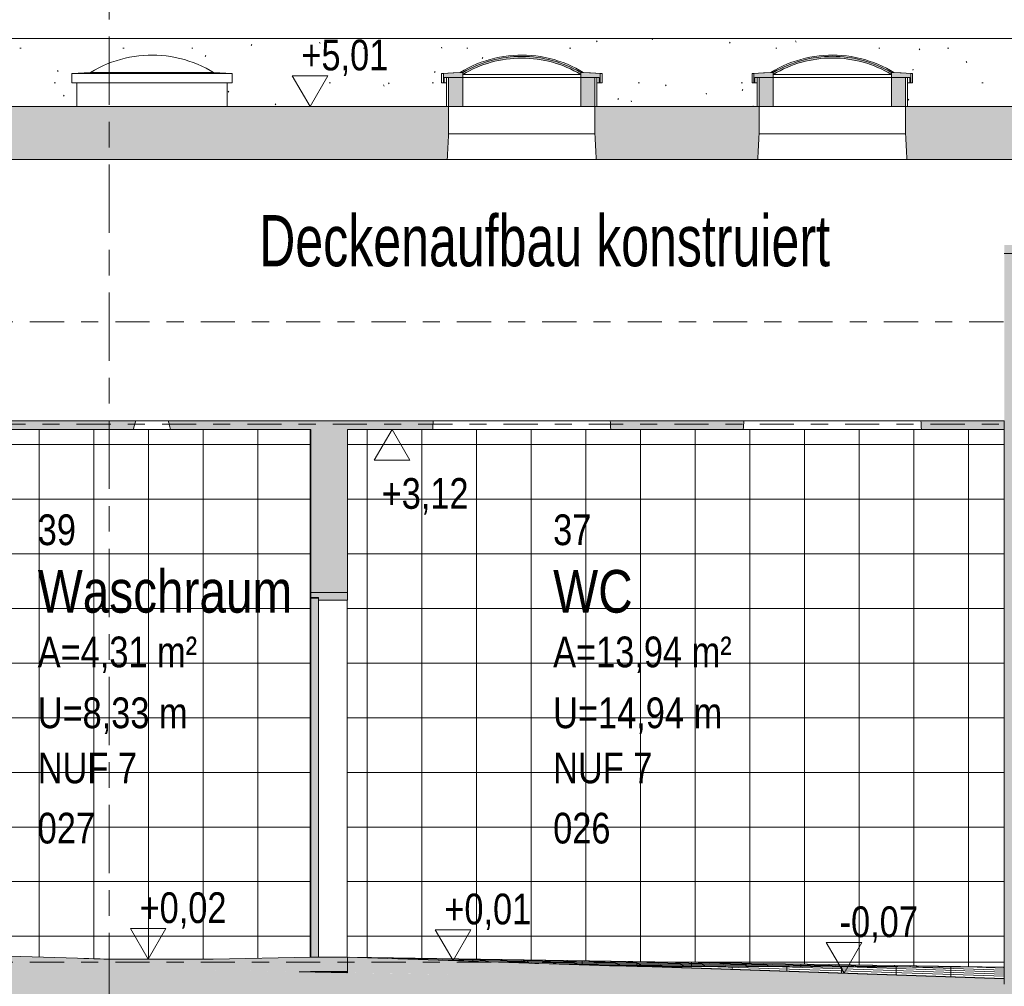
# Model space of a CAD drawing. Header units: metres. Extents: x -34 to 182, y -15 to 869.
# Tile 15 of 46: x 2.33 to 8.1, y -2.94 to 2.72. Entities that reach past the tile are written whole.
import ezdxf

# ---------------------------------------------------------------- set-up
doc = ezdxf.new("R2010")
doc.units = ezdxf.units.M
doc.linetypes.add('_Ebene_', pattern=[0.4, 0.2, -0.1, 0, -0.1])
doc.linetypes.add('_Rasterlinie_', pattern=[0.75, 0.4, -0.1, 0.15, -0.1])
for name, color, linetype, lineweight in [('A_Ebenen', 130, 'Continuous', 5), ('A_Fenster', 45, 'Continuous', 5), ('A_Geschossdecken', 7, 'Continuous', 5), ('A_Geschossdecken_Oberflächenschraffur', 7, 'Continuous', 5), ('A_Geschossdecken_Schraffur', 7, 'Continuous', 5), ('A_Hoehenkoten', 124, 'Continuous', 5), ('A_Linien_Feine Linien', 7, 'Continuous', 5), ('A_Linien_Raumtrennung', 7, 'Continuous', 5), ('A_Notizen', 130, 'Continuous', 5), ('A_Raster', 128, 'Continuous', 5), ('A_Raum-Txt', 16, 'Continuous', 5), ('A_Tuer', 128, 'Continuous', 5), ('A_Türen_Element', 128, 'Continuous', 5), ('A_Türen_Rahmen', 128, 'Continuous', 5), ('A_Wand', 244, 'Continuous', 5), ('A_Wand_Schraff', 1, 'Continuous', 5), ('A_Wände_Oberflächenschraffur', 244, 'Continuous', 5)]:
    doc.layers.add(name, color=color, linetype=linetype, lineweight=lineweight)
doc.styles.add('Arial', font='arial.ttf', dxfattribs={"width": 0.8, "height": 0.18})
doc.styles.add('Arial_1', font='arial.ttf', dxfattribs={"width": 0.7, "height": 0.3})
doc.styles.add('Arial_B', font='txt', dxfattribs={"width": 0.8, "height": 0.25})
pattern_1 = [(0, (4.037, 18.796), (0, 0.32), []), (90, (4.037, 18.796), (-0.001, 6e-20), [])]
pattern_2 = [(0, (20.687, 18.796), (0, 0.32), []), (90, (20.687, 18.796), (-0.32, 2e-17), [])]
pattern_3 = [(2.963, (21.759, -1.917), (-0.0003101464, 0.0059919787), []), (90, (21.759, -1.917), (-0.32, 0.017), [])]
pattern_4 = [(357.578, (19.744, -3.486), (0.0002535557, 0.00599464), []), (90, (19.744, -3.486), (-0.32, 0.014), [])]
pattern_5 = [(90, (21.137, -2.402), (-0.32, -0.007), [])]
pattern_6 = [(358.077, (19.945, -3.264), (0.000402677, 0.011993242), []), (90, (19.945, -3.264), (-0.32, 0.011), [])]
pattern_7 = [(359.108, (20.346, -3.041), (7.78385e-05, 0.0049993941), []), (90, (20.346, -3.041), (-0.32, 0.005), [])]

# ---------------------------------------------------------------- blocks, each defined once
blk = doc.blocks.new('TU DF 1 - Rahmenstock flächenbündig variabel - DL - H - 840 x 2090-8069885-E')
at = {"layer": 'A_Tuer', "lineweight": 9}
for points in [[(4.0816, -0.6751), (4.2516, -0.6751), (4.2516, -0.6301), (4.0366, -0.6301), (4.0366, -0.6601), (4.0816, -0.6601)], [(4.0816, -2.7651), (4.0816, -0.6641), (4.0366, -0.6641), (4.0366, -2.7651)]]:
    blk.add_hatch(color=253, dxfattribs=at).paths.add_polyline_path(points, flags=0)
at = {"layer": 'A_Türen_Element', "color": 250, "lineweight": 9}
for p, q in [((4.0366, -0.6641), (4.0354, -0.6641)), ((4.0354, -0.6641), (4.0354, -2.7651)), ((4.0816, -0.6641), (4.0366, -0.6641)), ((4.0366, -0.6641), (4.0366, -2.7651)), ((4.0816, -2.7651), (4.0816, -0.6641)), ((4.0366, -2.7651), (4.0354, -2.7651)), ((4.0366, -2.7651), (4.0816, -2.7651))]:
    blk.add_line(p, q, dxfattribs=at)
at = {"layer": 'A_Türen_Rahmen', "color": 250, "lineweight": 9}
for p, q in [((4.0366, -0.6301), (4.0353, -0.6301)), ((4.0353, -0.6301), (4.0353, -2.7651)), ((4.0353, -0.6601), (4.0353, -0.6301)), ((4.2516, -0.6301), (4.0366, -0.6301)), ((4.0366, -0.6301), (4.0366, -0.6601)), ((4.2516, -0.6751), (4.2516, -0.6301)), ((4.0353, -0.6601), (4.0366, -0.6601)), ((4.0353, -0.6641), (4.0353, -0.6601)), ((4.0366, -0.6601), (4.0816, -0.6601)), ((4.0803, -0.6601), (4.0803, -0.6641)), ((4.0816, -0.6601), (4.0816, -0.6751)), ((4.0816, -0.6751), (4.2516, -0.6751)), ((4.2504, -0.6751), (4.2504, -2.7651)), ((4.0353, -2.7651), (4.0353, -2.7651))]:
    blk.add_line(p, q, dxfattribs=at)
blk = doc.blocks.new('FE Dachkuppel rund - Ø_880 _1000_-8070303-E')
at = {"layer": 'A_Fenster', "color": 250, "lineweight": 9}
for p, q in [((2.747, 2.4149), (2.637, 2.4091)), ((2.637, 2.4091), (2.637, 2.3549)), ((2.637, 2.4091), (3.107, 2.4091)), ((2.7485, 2.4149), (3.107, 2.4149)), ((3.107, 2.4149), (2.7485, 2.4149)), ((3.107, 2.4149), (3.4654, 2.4149)), ((3.4654, 2.4149), (3.107, 2.4149)), ((3.107, 2.4091), (3.577, 2.4091)), ((3.577, 2.4091), (3.467, 2.4149)), ((3.577, 2.3549), (3.577, 2.4091)), ((2.637, 2.3549), (3.107, 2.3549)), ((2.667, 2.3549), (2.667, 2.2149)), ((3.107, 2.3549), (3.577, 2.3549)), ((3.547, 2.2149), (3.547, 2.3549))]:
    blk.add_line(p, q, dxfattribs=at)
at = {"layer": 'A_Fenster', "color": 250, "lineweight": 9, "flags": 128}
for points in [[(2.747, 2.4149), (2.7706, 2.4288), (2.7948, 2.4418), (2.8195, 2.4538), (2.8446, 2.4648), (2.8702, 2.4748), (2.8962, 2.4837), (2.9224, 2.4916), (2.949, 2.4985), (2.9759, 2.5043), (3.0029, 2.509), (3.0301, 2.5126), (3.0574, 2.5151), (3.0849, 2.5165), (3.107, 2.5169)], [(3.107, 2.5169), (3.1344, 2.5164), (3.1618, 2.5147), (3.1891, 2.512), (3.2163, 2.5081), (3.2433, 2.5032), (3.2701, 2.4972), (3.2966, 2.4902), (3.3228, 2.4821), (3.3487, 2.4729), (3.3742, 2.4627), (3.3993, 2.4515), (3.4239, 2.4393), (3.448, 2.4262), (3.467, 2.4149)]]:
    blk.add_lwpolyline(points, dxfattribs=at)
blk = doc.blocks.new('FE Dachkuppel rund - Ø_880 _1000_-V2-E')
at = {"layer": 'A_Fenster', "lineweight": 9}
blk.add_hatch(color=253, dxfattribs=at).paths.add_polyline_path([(4.9264, 2.4031), (4.9661, 2.4252), (5.0071, 2.4446), (5.0494, 2.4612), (5.0965, 2.4758), (5.1368, 2.4855), (5.1816, 2.4932), (5.2267, 2.4978), (5.272, 2.4993), (5.3174, 2.4978), (5.3625, 2.4932), (5.4187, 2.4828), (5.4513, 2.4748), (5.4946, 2.4612), (5.5369, 2.4446), (5.578, 2.4253), (5.6176, 2.4031), (5.6176, 2.4149), (5.5779, 2.4367), (5.526, 2.4598), (5.4944, 2.472), (5.4511, 2.4854), (5.407, 2.4959), (5.3623, 2.5034), (5.3113, 2.5081), (5.272, 2.5095), (5.2267, 2.5079), (5.1817, 2.5034), (5.137, 2.4959), (5.0929, 2.4854), (5.0496, 2.472), (5.0073, 2.4557), (4.9662, 2.4367), (4.9264, 2.4149)], flags=0)
h = blk.add_hatch(color=253, dxfattribs=at)
h.paths.add_polyline_path([(5.726, 2.3549), (5.7311, 2.3549), (5.7311, 2.4091), (5.6176, 2.4149), (5.6176, 2.3849), (5.726, 2.3849)], flags=0)
h.paths.add_polyline_path([(4.8181, 2.3549), (4.8181, 2.3849), (4.9264, 2.3849), (4.9264, 2.4149), (4.813, 2.4091), (4.813, 2.3549)], flags=0)
h = blk.add_hatch(color=253, dxfattribs=at)
h.paths.add_polyline_path([(4.8437, 2.2149), (4.9264, 2.2149), (4.9264, 2.3849), (4.8437, 2.3849), (4.8437, 2.3408)], flags=0)
h.paths.add_polyline_path([(5.7003, 2.2149), (5.7003, 2.3849), (5.6176, 2.3849), (5.6176, 2.2149), (5.6334, 2.2149)], flags=0)
at = {"layer": 'A_Fenster', "color": 250, "lineweight": 9}
for p, q in [((4.912, 2.4149), (4.802, 2.4091)), ((4.802, 2.4091), (4.802, 2.3549)), ((4.802, 2.4091), (4.813, 2.4091)), ((4.813, 2.4091), (4.813, 2.3549)), ((4.8181, 2.3549), (4.8181, 2.3849)), ((4.8181, 2.3849), (4.9264, 2.3849)), ((4.832, 2.3849), (4.832, 2.2149)), ((4.9264, 2.3849), (4.8437, 2.3849)), ((4.8437, 2.3849), (4.8437, 2.2149)), ((4.9125, 2.4149), (4.9264, 2.4149)), ((4.9264, 2.4149), (4.9125, 2.4149)), ((4.925, 2.3849), (4.9299, 2.3849)), ((4.9254, 2.4031), (5.272, 2.4031)), ((4.9264, 2.4149), (4.9264, 2.4031)), ((4.9264, 2.3849), (4.9264, 2.4149)), ((4.9264, 2.2149), (4.9264, 2.3849)), ((4.9376, 2.3849), (4.9299, 2.3849)), ((4.9376, 2.3849), (4.9604, 2.3849)), ((4.9668, 2.3849), (4.9604, 2.3849)), ((4.9659, 2.3849), (5.0047, 2.3849)), ((5.0174, 2.3849), (5.0047, 2.3849)), ((5.0174, 2.3849), (5.0513, 2.3849)), ((5.071, 2.3849), (5.0514, 2.3849)), ((5.071, 2.3849), (5.1049, 2.3849)), ((5.1287, 2.3849), (5.105, 2.3849)), ((5.1287, 2.3849), (5.1638, 2.3849)), ((5.1902, 2.3849), (5.1639, 2.3849)), ((5.1902, 2.3849), (5.2262, 2.3849)), ((5.2538, 2.3849), (5.2263, 2.3849)), ((5.2538, 2.3849), (5.2902, 2.3849)), ((5.272, 2.4031), (5.6186, 2.4031)), ((5.3177, 2.3849), (5.2903, 2.3849)), ((5.3178, 2.3849), (5.3538, 2.3849)), ((5.3801, 2.3849), (5.3539, 2.3849)), ((5.3802, 2.3849), (5.4153, 2.3849)), ((5.439, 2.3849), (5.4153, 2.3849)), ((5.4391, 2.3849), (5.473, 2.3849)), ((5.4927, 2.3849), (5.473, 2.3849)), ((5.4927, 2.3849), (5.5268, 2.3849)), ((5.5394, 2.3849), (5.5268, 2.3849)), ((5.5394, 2.3849), (5.5781, 2.3849)), ((5.5837, 2.3849), (5.5772, 2.3849)), ((5.5837, 2.3849), (5.6064, 2.3849)), ((5.6142, 2.3849), (5.6064, 2.3849)), ((5.6141, 2.3849), (5.6191, 2.3849)), ((5.6176, 2.4031), (5.6176, 2.4149)), ((5.6176, 2.4149), (5.6315, 2.4149)), ((5.6176, 2.4149), (5.6176, 2.3849)), ((5.6315, 2.4149), (5.6176, 2.4149)), ((5.6176, 2.3849), (5.726, 2.3849)), ((5.7003, 2.3849), (5.6176, 2.3849)), ((5.6176, 2.3849), (5.6176, 2.2149)), ((5.742, 2.4091), (5.632, 2.4149)), ((5.7003, 2.2149), (5.7003, 2.3849)), ((5.712, 2.2149), (5.712, 2.3849)), ((5.726, 2.3849), (5.726, 2.3549)), ((5.7311, 2.3549), (5.7311, 2.4091)), ((5.7311, 2.4091), (5.742, 2.4091)), ((5.742, 2.3549), (5.742, 2.4091)), ((4.802, 2.3549), (4.813, 2.3549)), ((4.813, 2.3549), (4.8181, 2.3549)), ((4.8308, 2.3549), (4.8166, 2.3549)), ((5.7274, 2.3549), (5.7133, 2.3549)), ((5.726, 2.3549), (5.7311, 2.3549)), ((5.7311, 2.3549), (5.742, 2.3549)), ((4.8437, 2.2149), (4.9264, 2.2149)), ((5.6191, 2.2149), (4.925, 2.2149)), ((5.6176, 2.2149), (5.7003, 2.2149))]:
    blk.add_line(p, q, dxfattribs=at)
at = {"layer": 'A_Fenster', "color": 250, "lineweight": 9, "flags": 128}
for points in [[(4.912, 2.4149), (4.9357, 2.4288), (4.9599, 2.4418), (4.9846, 2.4538), (5.0097, 2.4648), (5.0353, 2.4748), (5.0612, 2.4837), (5.0875, 2.4916), (5.1141, 2.4985), (5.1409, 2.5043), (5.168, 2.509), (5.1952, 2.5126), (5.2225, 2.5151), (5.2499, 2.5165), (5.272, 2.5169)], [(5.272, 2.5169), (5.2995, 2.5164), (5.3269, 2.5147), (5.3542, 2.512), (5.3814, 2.5081), (5.4084, 2.5032), (5.4352, 2.4972), (5.4617, 2.4902), (5.4879, 2.4821), (5.5138, 2.4729), (5.5393, 2.4627), (5.5643, 2.4515), (5.5889, 2.4393), (5.613, 2.4262), (5.632, 2.4149)], [(4.9264, 2.4149), (4.8697, 2.412), (4.813, 2.4091)], [(5.7311, 2.4091), (5.6743, 2.412), (5.6176, 2.4149)]]:
    blk.add_lwpolyline(points, dxfattribs=at)
at = {"layer": 'A_Fenster', "color": 250, "lineweight": 9}
for radius, start, end in [(0.6788, 90, 120.60271), (0.6687, 90, 121.11648), (0.6788, 59.39729, 90), (0.6687, 58.88352, 90)]:
    blk.add_arc((5.272, 1.8306), radius, start, end, dxfattribs=at)
blk = doc.blocks.new('FE Dachkuppel rund - Ø_880 _1000_-V3-E')
at = {"layer": 'A_Fenster', "lineweight": 9}
blk.add_hatch(color=253, dxfattribs=at).paths.add_polyline_path([(6.7447, 2.4031), (6.7844, 2.4253), (6.8255, 2.4448), (6.8679, 2.4614), (6.922, 2.4777), (6.9554, 2.4858), (7.0002, 2.4935), (7.0455, 2.4981), (7.0909, 2.4996), (7.1367, 2.498), (7.1815, 2.4935), (7.2263, 2.4858), (7.2705, 2.4751), (7.3139, 2.4614), (7.3562, 2.4448), (7.3973, 2.4253), (7.437, 2.4031), (7.437, 2.4149), (7.3972, 2.4367), (7.3515, 2.4576), (7.3137, 2.4721), (7.2703, 2.4856), (7.2261, 2.4961), (7.1813, 2.5037), (7.1361, 2.5082), (7.0909, 2.5097), (7.0293, 2.5066), (7.0004, 2.5037), (6.9557, 2.4961), (6.9115, 2.4856), (6.8681, 2.4722), (6.8146, 2.4507), (6.7846, 2.4367), (6.7447, 2.4149)], flags=0)
h = blk.add_hatch(color=253, dxfattribs=at)
h.paths.add_polyline_path([(7.5452, 2.3549), (7.5503, 2.3549), (7.5503, 2.4091), (7.437, 2.4149), (7.437, 2.3849), (7.5452, 2.3849)], flags=0)
h.paths.add_polyline_path([(6.6365, 2.3549), (6.6365, 2.3849), (6.7447, 2.3849), (6.7447, 2.4149), (6.6314, 2.4091), (6.6314, 2.3549)], flags=0)
h = blk.add_hatch(color=253, dxfattribs=at)
h.paths.add_polyline_path([(7.5196, 2.2149), (7.5196, 2.3849), (7.437, 2.3849), (7.437, 2.2149)], flags=0)
h.paths.add_polyline_path([(6.7072, 2.2149), (6.7447, 2.2149), (6.7447, 2.3849), (6.6621, 2.3849), (6.6621, 2.2149)], flags=0)
at = {"layer": 'A_Fenster', "color": 250, "lineweight": 9}
for p, q in [((6.7309, 2.4149), (6.6209, 2.4091)), ((6.6209, 2.4091), (6.6209, 2.3549)), ((6.6209, 2.4091), (6.6314, 2.4091)), ((6.6314, 2.4091), (6.6314, 2.3549)), ((6.6365, 2.3549), (6.6365, 2.3849)), ((6.6365, 2.3849), (6.7447, 2.3849)), ((6.6509, 2.3849), (6.6509, 2.2149)), ((6.7447, 2.3849), (6.6621, 2.3849)), ((6.6621, 2.3849), (6.6621, 2.2149)), ((6.7315, 2.4149), (6.7447, 2.4149)), ((6.7447, 2.4149), (6.7315, 2.4149)), ((6.7433, 2.3849), (6.7487, 2.3849)), ((6.7438, 2.4031), (7.0909, 2.4031)), ((6.7447, 2.4149), (6.7447, 2.4031)), ((6.7447, 2.3849), (6.7447, 2.4149)), ((6.7447, 2.2149), (6.7447, 2.3849)), ((6.7567, 2.3849), (6.7487, 2.3849)), ((6.7567, 2.3849), (6.7777, 2.3849)), ((6.7863, 2.3849), (6.7777, 2.3849)), ((6.7848, 2.3849), (6.8248, 2.3849)), ((6.8351, 2.3849), (6.8238, 2.3849)), ((6.835, 2.3849), (6.8705, 2.3849)), ((6.8897, 2.3849), (6.8705, 2.3849)), ((6.8896, 2.3849), (6.924, 2.3849)), ((6.9475, 2.3849), (6.9241, 2.3849)), ((6.9475, 2.3849), (6.9829, 2.3849)), ((7.009, 2.3849), (6.9829, 2.3849)), ((7.009, 2.3849), (7.0452, 2.3849)), ((7.0726, 2.3849), (7.0453, 2.3849)), ((7.0726, 2.3849), (7.1091, 2.3849)), ((7.0909, 2.4031), (7.4379, 2.4031)), ((7.1368, 2.3849), (7.1092, 2.3849)), ((7.1369, 2.3849), (7.1727, 2.3849)), ((7.1988, 2.3849), (7.1728, 2.3849)), ((7.1989, 2.3849), (7.2342, 2.3849)), ((7.2577, 2.3849), (7.2342, 2.3849)), ((7.2577, 2.3849), (7.2921, 2.3849)), ((7.3113, 2.3849), (7.2921, 2.3849)), ((7.3113, 2.3849), (7.3467, 2.3849)), ((7.3579, 2.3849), (7.3467, 2.3849)), ((7.3569, 2.3849), (7.397, 2.3849)), ((7.404, 2.3849), (7.3955, 2.3849)), ((7.404, 2.3849), (7.425, 2.3849)), ((7.433, 2.3849), (7.4251, 2.3849)), ((7.433, 2.3849), (7.4385, 2.3849)), ((7.437, 2.4031), (7.437, 2.4149)), ((7.437, 2.4149), (7.4503, 2.4149)), ((7.437, 2.4149), (7.437, 2.3849)), ((7.4503, 2.4149), (7.437, 2.4149)), ((7.437, 2.3849), (7.5452, 2.3849)), ((7.5196, 2.3849), (7.437, 2.3849)), ((7.437, 2.3849), (7.437, 2.2149)), ((7.5609, 2.4091), (7.4509, 2.4149)), ((7.5196, 2.2149), (7.5196, 2.3849)), ((7.5309, 2.2149), (7.5309, 2.3849)), ((7.5452, 2.3849), (7.5452, 2.3549)), ((7.5503, 2.3549), (7.5503, 2.4091)), ((7.5503, 2.4091), (7.5609, 2.4091)), ((7.5609, 2.3549), (7.5609, 2.4091)), ((6.6209, 2.3549), (6.6314, 2.3549)), ((6.6314, 2.3549), (6.6365, 2.3549)), ((6.6497, 2.3549), (6.635, 2.3549)), ((7.5467, 2.3549), (7.5321, 2.3549)), ((7.5452, 2.3549), (7.5503, 2.3549)), ((7.5503, 2.3549), (7.5609, 2.3549)), ((6.6621, 2.2149), (6.7447, 2.2149)), ((7.4385, 2.2149), (6.7433, 2.2149)), ((7.437, 2.2149), (7.5196, 2.2149))]:
    blk.add_line(p, q, dxfattribs=at)
at = {"layer": 'A_Fenster', "color": 250, "lineweight": 9, "flags": 128}
for points in [[(6.7309, 2.4149), (6.7545, 2.4288), (6.7787, 2.4418), (6.8034, 2.4538), (6.8286, 2.4648), (6.8541, 2.4748), (6.8801, 2.4837), (6.9064, 2.4916), (6.9329, 2.4985), (6.9598, 2.5043), (6.9868, 2.509), (7.014, 2.5126), (7.0414, 2.5151), (7.0688, 2.5165), (7.0909, 2.5169)], [(7.0909, 2.5169), (7.1183, 2.5164), (7.1457, 2.5147), (7.173, 2.512), (7.2002, 2.5081), (7.2272, 2.5032), (7.254, 2.4972), (7.2805, 2.4902), (7.3068, 2.4821), (7.3326, 2.4729), (7.3581, 2.4627), (7.3832, 2.4515), (7.4078, 2.4393), (7.4319, 2.4262), (7.4509, 2.4149)], [(6.7447, 2.4149), (6.6881, 2.412), (6.6314, 2.4091)], [(7.5503, 2.4091), (7.4936, 2.412), (7.437, 2.4149)]]:
    blk.add_lwpolyline(points, dxfattribs=at)
at = {"layer": 'A_Fenster', "color": 250, "lineweight": 9}
for radius, start, end in [(0.6791, 90, 120.64236), (0.669, 90, 121.15651), (0.6791, 59.35764, 90), (0.669, 58.84349, 90)]:
    blk.add_arc((7.0909, 1.8306), radius, start, end, dxfattribs=at)
blk = doc.blocks.new('Höhenkoten - leer-6237472-E')
at = {"layer": 'A_Hoehenkoten'}
for p, q in [((-24.7743, -6.7651), (-24.9821, -6.7651)), ((-24.8782, -6.9451), (-24.9821, -6.7651)), ((-24.8782, -6.9451), (-24.7743, -6.7651))]:
    blk.add_line(p, q, dxfattribs=at)

msp = doc.modelspace()

# ---------------------------------------------------------------- hatches: boundary and pattern name
at = {"layer": 'A_Geschossdecken_Oberflächenschraffur'}
h = msp.add_hatch(dxfattribs=at)
h.set_pattern_fill('FP_31', color=133, style=0, pattern_type=2)
h.set_pattern_definition(pattern_7)
h.paths.add_polyline_path([(8.0977, -2.8251), (4.2558, -2.7652), (5.7864, -2.8173), (5.9909, -2.8204), (7.9957, -2.8249)], flags=0)
h = msp.add_hatch(dxfattribs=at)
h.set_pattern_fill('FP_31', color=133, style=0, pattern_type=2)
h.set_pattern_definition(pattern_7)
h.paths.add_polyline_path([(8.0977, -2.8251), (4.2558, -2.7652), (5.7864, -2.8173), (5.9909, -2.8204), (7.9957, -2.8249)], flags=0)
h = msp.add_hatch(dxfattribs=at)
h.set_pattern_fill('FP_28', color=133, style=0, pattern_type=2)
h.set_pattern_definition(pattern_4)
h.paths.add_polyline_path([(2.8245, -2.7782), (2.8696, -2.7782), (2.7076, -2.7733)], flags=0)
h = msp.add_hatch(dxfattribs=at)
h.set_pattern_fill('FP_28', color=133, style=0, pattern_type=2)
h.set_pattern_definition(pattern_4)
h.paths.add_polyline_path([(2.8245, -2.7782), (2.8696, -2.7782), (2.7076, -2.7733)], flags=0)
h = msp.add_hatch(dxfattribs=at)
h.set_pattern_fill('FP_29', color=133, style=0, pattern_type=2)
h.set_pattern_definition(pattern_5)
h.paths.add_polyline_path([(3.4628, -2.7773), (3.4643, -2.7773), (3.4634, -2.7773)], flags=0)
h = msp.add_hatch(dxfattribs=at)
h.set_pattern_fill('FP_29', color=133, style=0, pattern_type=2)
h.set_pattern_definition(pattern_5)
h.paths.add_polyline_path([(3.4628, -2.7773), (3.4643, -2.7773), (3.4634, -2.7773)], flags=0)
h = msp.add_hatch(dxfattribs=at)
h.set_pattern_fill('FP_30', color=133, style=0, pattern_type=2)
h.set_pattern_definition(pattern_6)
h.paths.add_polyline_path([(8.0977, -2.8921), (8.0977, -2.8251), (5.9798, -2.8209), (7.9957, -2.8887)], flags=0)
h = msp.add_hatch(dxfattribs=at)
h.set_pattern_fill('FP_30', color=133, style=0, pattern_type=2)
h.set_pattern_definition(pattern_6)
h.paths.add_polyline_path([(8.0977, -2.8921), (8.0977, -2.8251), (5.9798, -2.8209), (7.9957, -2.8887)], flags=0)
h = msp.add_hatch(dxfattribs=at)
h.set_pattern_fill('FP_27', color=133, style=0, pattern_type=2)
h.set_pattern_definition(pattern_3)
h.paths.add_polyline_path([(4.0349, -2.8528), (4.0346, -2.8501), (4.0019, -2.8522), (4.0319, -2.8527)], flags=0)
h = msp.add_hatch(dxfattribs=at)
h.set_pattern_fill('FP_27', color=133, style=0, pattern_type=2)
h.set_pattern_definition(pattern_3)
h.paths.add_polyline_path([(4.0349, -2.8528), (4.0346, -2.8501), (4.0019, -2.8522), (4.0319, -2.8527)], flags=0)
at = {"layer": 'A_Geschossdecken_Schraffur', "lineweight": 9}
h = msp.add_hatch(color=253, dxfattribs=at)
h.paths.add_polyline_path([(-0.6861, 0.3249), (0.3258, 0.3249), (0.3284, 0.3749), (-0.6861, 0.3749), (-0.6861, 0.3665)], flags=0)
h.paths.add_polyline_path([(1.1846, 0.3249), (2.9982, 0.3249), (3.0119, 0.3749), (1.182, 0.3749)], flags=0)
h.paths.add_polyline_path([(3.2157, 0.3249), (4.751, 0.3249), (4.7537, 0.3749), (3.202, 0.3749), (3.2082, 0.3533)], flags=0)
h.paths.add_polyline_path([(5.793, 0.3249), (6.5695, 0.3249), (6.5722, 0.3749), (5.7903, 0.3749)], flags=0)
h.paths.add_polyline_path([(7.6122, 0.3249), (8.0977, 0.3249), (8.0977, 0.3749), (7.6096, 0.3749)], flags=0)
h.paths.add_polyline_path([(1.288, 1.9049), (4.8357, 1.9049), (4.8437, 2.0549), (4.8437, 2.2149), (1.0902, 2.2149), (1.0902, 2.0549), (1.0987, 1.9049), (1.1235, 1.9049)], flags=0)
h.paths.add_polyline_path([(7.5662, 1.9049), (8.0977, 1.9049), (8.0977, 2.2149), (7.5196, 2.2149), (7.5196, 2.0549), (7.5277, 1.9049)], flags=0)
h.paths.add_polyline_path([(0.4116, 1.9049), (0.4202, 2.0549), (0.4202, 2.2149), (-0.6861, 2.2149), (-0.6861, 1.9049), (0.278, 1.9049)], flags=0)
h.paths.add_polyline_path([(6.6541, 1.9049), (6.6621, 2.0549), (6.6621, 2.2149), (5.7003, 2.2149), (5.7003, 2.0549), (5.7084, 1.9049), (6.2777, 1.9049)], flags=0)
h = msp.add_hatch(color=253, dxfattribs=at)
h.paths.add_polyline_path([(8.0977, 1.3549), (9.9842, 1.3549), (9.9989, 1.4049), (8.0977, 1.4049)], flags=0)
h.paths.add_polyline_path([(10.5728, 1.3549), (12.0078, 1.3549), (12.0078, 1.5249), (11.7928, 1.5249), (11.7928, 1.4049), (10.3519, 1.4049), (10.3666, 1.3549)], flags=0)
h.paths.add_polyline_path([(9.3638, 1.9049), (12.0078, 1.9049), (12.0078, 2.2149), (8.0977, 2.2149), (8.0977, 1.9049), (9.3129, 1.9049)], flags=0)
for points in [[(3.9687, -2.8515), (4.0366, -2.8501), (4.2516, -2.8501), (4.2516, -2.7651), (4.0366, -2.7651), (3.4643, -2.7773), (3.3549, -2.7782), (2.8245, -2.7782), (2.7076, -2.7733), (2.1123, -2.7551), (1.8973, -2.7551), (1.8973, -2.8351), (3.1056, -2.8351), (3.7006, -2.8464)], [(8.0977, -2.9239), (8.0977, -2.8921), (5.9798, -2.8209), (5.7864, -2.8173), (4.2516, -2.7651), (4.2516, -2.8569), (5.4187, -2.8781), (7.9957, -2.9222)], [(8.3527, -3.2083), (8.3527, -2.9283), (4.5596, -2.8628), (3.1056, -2.8351), (-1.0002, -2.8351), (-1.0002, -3.1151), (3.1056, -3.1151), (5.4187, -3.1581), (7.9957, -3.2022)]]:
    msp.add_hatch(color=253, dxfattribs=at).paths.add_polyline_path(points, flags=0)
at = {"layer": 'A_Wand_Schraff', "lineweight": 9}
for points in [[(8.3127, -2.9276), (8.3127, 1.3549), (8.0977, 1.3549), (8.0977, -2.9239), (8.2105, -2.9259)], [(4.2516, -0.6301), (4.2516, 0.3249), (4.0366, 0.3249), (4.0366, -0.6301)]]:
    msp.add_hatch(color=253, dxfattribs=at).paths.add_polyline_path(points, flags=0)
at = {"layer": 'A_Wände_Oberflächenschraffur'}
h = msp.add_hatch(dxfattribs=at)
h.set_pattern_fill('FP_40', style=0, pattern_type=2)
h.set_pattern_definition([(0, (20.059, 18.796), (0.805, 0.203), [0.007, -0.597, 0.007, -0.597, -3.218]), (0, (20.059, 18.796), (0.805, 0.203), [-1.207, 0.007, -1.2, 0.007, -0.597, -1.408]), (0, (20.059, 18.796), (0.805, 0.203), [-3.017, 0.007, -0.396, 0.007, -0.999]), (119.746, (20.361, 18.897), (-0.5767733, 0.6021774), [0.007, -0.601, 0.007, -0.601, -3.243]), (119.746, (20.361, 18.897), (-0.5767733, 0.6021774), [-1.216, 0.007, -1.209, 0.007, -0.601, -1.419]), (119.746, (20.361, 18.897), (-0.5767733, 0.6021774), [-3.04, 0.007, -0.399, 0.007, -1.007]), (240.254, (20.462, 19.304), (-0.2279916, -0.8060973), [0.007, -0.601, 0.007, -0.601, -3.243]), (240.254, (20.462, 19.304), (-0.2279916, -0.8060973), [-1.216, 0.007, -1.209, 0.007, -0.601, -1.419]), (240.254, (20.462, 19.304), (-0.2279916, -0.8060973), [-3.04, 0.007, -0.399, 0.007, -1.007])])
h.paths.add_polyline_path([(9.712, 2.2149), (9.7354, 2.2149), (9.7354, 2.3549), (9.7054, 2.3549), (9.7054, 2.4091), (9.817, 2.4149), (9.8895, 2.4539), (9.9883, 2.4909), (10.0904, 2.5114), (10.1114, 2.5133), (10.1856, 2.5163), (10.2597, 2.5115), (10.2907, 2.5065), (10.3663, 2.4895), (10.4375, 2.4649), (10.5339, 2.4149), (10.6454, 2.4089), (10.6454, 2.3549), (10.6154, 2.3549), (10.6154, 2.2149), (11.2421, 2.2149), (11.2421, 2.6149), (-0.774, 2.6149), (-0.774, 2.3349), (-0.6861, 2.3349), (-0.6861, 2.2149), (0.4202, 2.2149), (0.4202, 2.3549), (0.3817, 2.3549), (0.3817, 2.4091), (0.5373, 2.4155), (0.5851, 2.431), (0.6216, 2.4403), (0.6806, 2.45), (0.7178, 2.4535), (0.7552, 2.4548), (0.814, 2.4517), (0.8447, 2.4484), (0.8942, 2.439), (0.9326, 2.4291), (0.9748, 2.4149), (1.1287, 2.4091), (1.1287, 2.3549), (1.0902, 2.3549), (1.0902, 2.2149), (2.667, 2.2149), (2.667, 2.3549), (2.637, 2.3549), (2.637, 2.4091), (2.7485, 2.4149), (2.821, 2.4539), (2.9199, 2.4909), (3.0219, 2.5114), (3.0429, 2.5133), (3.1171, 2.5163), (3.1912, 2.5115), (3.2222, 2.5065), (3.2979, 2.4895), (3.3691, 2.4649), (3.4654, 2.4149), (3.577, 2.4089), (3.577, 2.3549), (3.547, 2.3549), (3.547, 2.2149), (4.832, 2.2149), (4.832, 2.3549), (4.8031, 2.3549), (4.8031, 2.4091), (4.9144, 2.4159), (4.983, 2.4526), (5.0517, 2.4803), (5.1236, 2.5006), (5.1987, 2.5128), (5.2823, 2.5163), (5.3623, 2.5107), (5.3911, 2.5058), (5.436, 2.4968), (5.4583, 2.4903), (5.5148, 2.472), (5.5781, 2.4446), (5.6334, 2.4148), (5.741, 2.4091), (5.741, 2.3549), (5.712, 2.3549), (5.712, 2.2149), (6.6509, 2.2149), (6.6509, 2.3549), (6.6218, 2.3549), (6.6218, 2.4091), (6.7331, 2.4158), (6.7961, 2.4498), (6.8626, 2.4774), (6.922, 2.4955), (6.9738, 2.5062), (6.9926, 2.5094), (7.023, 2.5131), (7.1012, 2.5163), (7.1755, 2.5114), (7.2158, 2.5044), (7.2589, 2.4956), (7.2703, 2.4926), (7.3192, 2.4774), (7.3365, 2.4711), (7.4004, 2.4428), (7.4503, 2.4149), (7.5599, 2.4091), (7.5599, 2.3549), (7.5309, 2.3549), (7.5309, 2.2149), (9.7112, 2.2149)], flags=0)
h = msp.add_hatch(dxfattribs=at)
h.set_pattern_fill('FP_4', color=133, style=0, pattern_type=2)
h.set_pattern_definition(pattern_2)
h.paths.add_polyline_path([(2.8696, -2.7782), (3.4643, -2.7772), (4.0323, -2.7651), (4.0323, 0.3249), (2.1123, 0.3249), (2.1123, -2.7551), (2.8385, -2.7773)], flags=0)
h = msp.add_hatch(dxfattribs=at)
h.set_pattern_fill('FP_4', color=133, style=0, pattern_type=2)
h.set_pattern_definition(pattern_2)
h.paths.add_polyline_path([(2.8696, -2.7782), (3.4643, -2.7772), (4.0323, -2.7651), (4.0323, 0.3249), (2.1123, 0.3249), (2.1123, -2.7551), (2.8385, -2.7773)], flags=0)
h = msp.add_hatch(dxfattribs=at)
h.set_pattern_fill('FP_3', color=133, style=0, pattern_type=2)
h.set_pattern_definition(pattern_1)
h.paths.add_polyline_path([(4.0323, -2.7652), (4.0353, -2.7651), (4.0353, -0.6301), (4.0366, -0.6301), (4.0366, 0.3249), (4.0323, 0.3249), (4.0323, -2.7651)], flags=0)
h = msp.add_hatch(dxfattribs=at)
h.set_pattern_fill('FP_3', color=133, style=0, pattern_type=2)
h.set_pattern_definition(pattern_1)
h.paths.add_polyline_path([(4.0323, -2.7652), (4.0353, -2.7651), (4.0353, -0.6301), (4.0366, -0.6301), (4.0366, 0.3249), (4.0323, 0.3249), (4.0323, -2.7651)], flags=0)
h = msp.add_hatch(dxfattribs=at)
h.set_pattern_fill('FP_4', color=133, style=0, pattern_type=2)
h.set_pattern_definition(pattern_2)
h.paths.add_polyline_path([(8.0977, -2.8251), (8.0977, 0.3249), (4.2516, 0.3249), (4.2516, -0.6751), (4.2504, -0.6751), (4.2504, -2.7651), (4.2558, -2.7652), (7.9957, -2.8235)], flags=0)
h = msp.add_hatch(dxfattribs=at)
h.set_pattern_fill('FP_4', color=133, style=0, pattern_type=2)
h.set_pattern_definition(pattern_2)
h.paths.add_polyline_path([(8.0977, -2.8251), (8.0977, 0.3249), (4.2516, 0.3249), (4.2516, -0.6751), (4.2504, -0.6751), (4.2504, -2.7651), (4.2558, -2.7652), (7.9957, -2.8235)], flags=0)

# ---------------------------------------------------------------- linework, layer by layer
at = {"layer": 'A_Ebenen', "color": 170, "linetype": '_Ebene_', "lineweight": 9}
for p, q in [((26.5924, 0.9549), (-30.8344, 0.9549)), ((-30.8344, 0.3549), (26.5924, 0.3549)), ((26.5924, -2.7951), (-30.8344, -2.7951))]:
    msp.add_line(p, q, dxfattribs=at)
at = {"layer": 'A_Geschossdecken', "color": 250, "lineweight": 9}
for p, q in [((4.8437, 2.2149), (1.0902, 2.2149)), ((4.8437, 2.0549), (4.8437, 2.2149)), ((6.6621, 2.2149), (5.7003, 2.2149)), ((5.7003, 2.2149), (5.7003, 2.0549)), ((6.6621, 2.0549), (6.6621, 2.2149)), ((7.5196, 2.2149), (7.5196, 2.0549)), ((22.1423, 2.2149), (7.5196, 2.2149)), ((5.7015, 2.0549), (4.8425, 2.0549)), ((7.5208, 2.0549), (6.661, 2.0549)), ((12.2779, 1.3549), (8.0977, 1.3549)), ((8.0977, 0.3249), (8.0977, 0.3749)), ((4.0366, 0.3249), (-0.6511, 0.3249)), ((8.0977, 0.3249), (4.2516, 0.3249)), ((2.8696, -2.7782), (2.1123, -2.7551)), ((4.0366, -2.7651), (3.4643, -2.7773)), ((4.2516, -2.7651), (4.0353, -2.7651)), ((5.7864, -2.8173), (4.2516, -2.7651)), ((4.2516, -2.7651), (4.2516, -2.8569)), ((4.2558, -2.7652), (8.0977, -2.8251)), ((2.8245, -2.7782), (2.7076, -2.7733)), ((3.3549, -2.7782), (2.8245, -2.7782)), ((3.4643, -2.7773), (3.3549, -2.7782)), ((5.9798, -2.8209), (5.7864, -2.8173)), ((5.9483, -2.8203), (8.0977, -2.8251)), ((8.0977, -2.8921), (5.9798, -2.8209)), ((3.9687, -2.8515), (4.0366, -2.8501)), ((4.2516, -2.8569), (3.9687, -2.8515)), ((4.0346, -2.8501), (4.0019, -2.8522)), ((4.0353, -2.8501), (4.0349, -2.8528)), ((4.0366, -2.8501), (4.2516, -2.8501)), ((4.2466, -2.8552), (4.2471, -2.8568)), ((8.0977, -2.9239), (8.0977, -2.8921))]:
    msp.add_line(p, q, dxfattribs=at)
for points in [[(4.8357, 1.9049), (4.8383, 1.9549), (4.841, 2.0049), (4.8437, 2.0549)], [(5.7003, 2.0549), (5.703, 2.0049), (5.7057, 1.9549), (5.7084, 1.9049)], [(6.6541, 1.9049), (6.6568, 1.9549), (6.6595, 2.0049), (6.6621, 2.0549)], [(7.5196, 2.0549), (7.5223, 2.0049), (7.525, 1.9549), (7.5277, 1.9049)], [(2.9982, 0.3249), (3.0025, 0.3416), (3.007, 0.3583), (3.0118, 0.3749)], [(4.751, 0.3249), (4.7519, 0.3416), (4.7528, 0.3582), (4.7537, 0.3749)], [(5.7903, 0.3749), (5.7912, 0.3582), (5.7921, 0.3416), (5.793, 0.3249)], [(6.5695, 0.3249), (6.5704, 0.3416), (6.5713, 0.3582), (6.5722, 0.3749)], [(7.6096, 0.3749), (7.6105, 0.3582), (7.6113, 0.3416), (7.6122, 0.3249)]]:
    msp.add_open_spline(points, degree=3, dxfattribs=at)
msp.add_open_spline([(3.2021, 0.3749), (3.2042, 0.3677), (3.2089, 0.3511), (3.2133, 0.3344), (3.2157, 0.3249)], degree=3, knots=[0.8963464, 0.8963464, 0.8963464, 0.8963464, 0.9411765, 1, 1, 1, 1], dxfattribs=at)
at = {"layer": 'A_Linien_Feine Linien'}
for p, q in [((15.9764, 1.9049), (-25.1417, 1.9049)), ((-0.8711, 0.3749), (8.0977, 0.3749))]:
    msp.add_line(p, q, dxfattribs=at)
at = {"layer": 'A_Linien_Raumtrennung', "color": 250, "lineweight": 9}
msp.add_line((6.1721, -2.7951), (8.0977, -2.7951), dxfattribs=at)
at = {"layer": 'A_Raster', "linetype": '_Rasterlinie_', "lineweight": 9}
msp.add_line((2.8564, -12.7741), (2.8564, 6.7822), dxfattribs=at)
at = {"layer": 'A_Wand', "color": 250, "lineweight": 9}
for p, q in [((22.1423, 2.6149), (-1.0465, 2.6149)), ((4.0323, -2.7652), (4.0323, 0.3259)), ((4.0366, 0.3249), (4.0366, -0.6301)), ((4.2516, -0.6301), (4.2516, 0.3249)), ((8.0977, 0.3249), (8.0977, -2.8921)), ((4.0353, -0.6301), (4.2516, -0.6301)), ((4.0353, -2.7651), (4.0353, -0.6301)), ((4.0353, -2.8528), (4.0353, -2.8501)), ((4.2503, -2.8551), (4.1553, -2.8551)), ((4.2503, -2.8501), (4.2503, -2.8551))]:
    msp.add_line(p, q, dxfattribs=at)

# ---------------------------------------------------------------- block references
at = {"layer": 'A_Fenster', "color": 250, "lineweight": 9}
for name in ['FE Dachkuppel rund - Ø_880 _1000_-8070303-E', 'FE Dachkuppel rund - Ø_880 _1000_-V2-E', 'FE Dachkuppel rund - Ø_880 _1000_-V3-E']:
    msp.add_blockref(name, (0, 0), dxfattribs=at)
at = {"layer": 'A_Hoehenkoten'}
for p in [(28.9106, 9.16), (27.9631, 4.1669), (29.7477, 4.159), (32.0374, 4.0846)]:
    msp.add_blockref('Höhenkoten - leer-6237472-E', p, dxfattribs=at)
at = {"layer": 'A_Hoehenkoten', "rotation": 180}
msp.add_blockref('Höhenkoten - leer-6237472-E', (-20.3657, -6.6202), dxfattribs=at)
at = {"layer": 'A_Tuer', "color": 250, "lineweight": 9}
msp.add_blockref('TU DF 1 - Rahmenstock flächenbündig variabel - DL - H - 840 x 2090-8069885-E', (0, 0), dxfattribs=at)

# ---------------------------------------------------------------- texts
at = {"layer": 'A_Hoehenkoten', "char_height": 0.18, "attachment_point": 1, "line_spacing_factor": 0.941778, "style": 'Arial'}
for s, insert, width in [('+5,01', (3.9817, 2.6071), 0.601593), ('+3,12', (4.4516, 0.0397), 0.601593), ('+0,02', (3.0343, -2.3861), 0.601593), ('+0,01', (4.8188, -2.394), 0.601593), ('-0,07', (7.1333, -2.4684), 0.542095)]:
    msp.add_mtext(s, dxfattribs=dict(at, insert=insert, width=width))
at = {"layer": 'A_Notizen', "color": 7, "insert": (3.7343, 1.5798), "char_height": 0.3, "width": 4.130294, "attachment_point": 1, "style": 'Arial_1'}
msp.add_mtext('Deckenaufbau konstruiert', dxfattribs=at)
at = {"layer": 'A_Raum-Txt', "attachment_point": 1}
for s, insert, char_height, width, style in [('39', (2.4378, -0.1731), 0.18, 0.269367, 'Arial'), ('37', (5.4559, -0.1731), 0.18, 0.269367, 'Arial'), ('Waschraum', (2.4378, -0.4986), 0.25, 1.904809, 'Arial_B'), ('WC', (5.4559, -0.4986), 0.25, 0.557974, 'Arial_B'), ('A=4,31 m²', (2.4378, -0.8884), 0.18, 1.109535, 'Arial'), ('A=13,94 m²', (5.4559, -0.8884), 0.18, 1.244219, 'Arial'), ('U=8,33 m', (2.4378, -1.2451), 0.18, 1.0454, 'Arial'), ('U=14,94 m', (5.4559, -1.2451), 0.18, 1.180084, 'Arial'), ('NUF 7', (2.4378, -1.5677), 0.18, 0.692658, 'Arial'), ('NUF 7', (5.4559, -1.5677), 0.18, 0.692658, 'Arial'), ('027', (2.4378, -1.9203), 0.18, 0.40405, 'Arial'), ('026', (5.4559, -1.9203), 0.18, 0.40405, 'Arial')]:
    msp.add_mtext(s, dxfattribs=dict(at, insert=insert, char_height=char_height, width=width, style=style))

doc.saveas('drawing.dxf')
